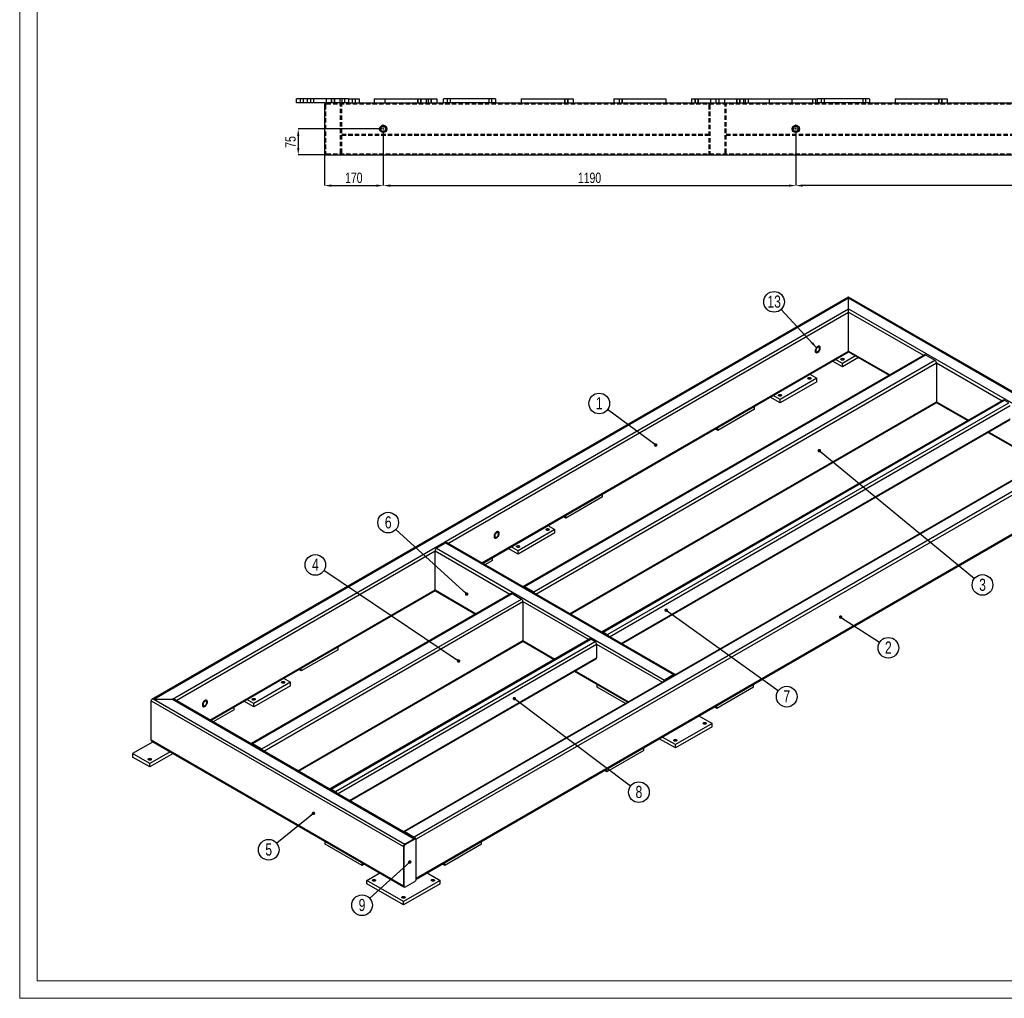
# Model space of a CAD drawing. Header units: millimetres. Extents: x 0 to 841, y 0 to 594.
# Tile 1 of 8: x 0 to 284, y 0 to 282. Entities that reach past the tile are written whole.
import ezdxf

# ---------------------------------------------------------------- set-up
doc = ezdxf.new("R2010")
doc.units = ezdxf.units.MM
doc.header["$PDSIZE"] = -1
doc.linetypes.add('CENTERX2', pattern=[20.32, 12.7, -2.54, 2.54, -2.54])
doc.linetypes.add('HIDDEN', pattern=[1.905, 1.27, -0.635])
for name, color, linetype in [('COTES', 1, 'Continuous'), ('NOTES', 6, 'Continuous'), ('TRAIT-MIXTES', 3, 'CENTERX2'), ('TRAIT-TIRET', 2, 'HIDDEN')]:
    doc.layers.add(name, color=color, linetype=linetype)
doc.layers.add('TRAIT-FORT', color=4, linetype='Continuous', lineweight=25)
doc.styles.add('SLDTEXTSTYLE0', font='TXT', dxfattribs={"width": 0.75})
doc.dimstyles.new('SLDDIMSTYLE0', dxfattribs={"dimtxt": 3, "dimasz": 2, "dimexe": 0, "dimexo": 0.0625, "dimgap": 0.75, "dimtad": 1, "dimdec": 0, "dimlfac": 10, "dimrnd": 1e-09, "dimzin": 12, "dimdsep": 46, "dimtxsty": 'SLDTEXTSTYLE0', "dimsah": 1, "dimcen": 0.09, "dimadec": 0, "dimazin": 3, "dimtfac": 1, "dimtdec": 0, "dimtofl": 0, "dimtmove": 0, "dimatfit": 3, "dimfxl": 1, "dimfrac": 2, "dimtolj": 1, "dimtzin": 12, "dimarcsym": 0})
doc.dimstyles.new('SLDDIMSTYLE1', dxfattribs={"dimtxt": 3, "dimasz": 2, "dimexe": 0, "dimexo": 0.0625, "dimgap": 0.75, "dimtad": 1, "dimdec": 0, "dimlfac": 10, "dimrnd": 1e-09, "dimzin": 12, "dimdsep": 46, "dimtxsty": 'SLDTEXTSTYLE0', "dimsah": 1, "dimcen": 0.09, "dimadec": 0, "dimazin": 3, "dimtfac": 1, "dimtdec": 0, "dimtmove": 0, "dimatfit": 0, "dimfxl": 1, "dimfrac": 2, "dimtolj": 1, "dimtzin": 12, "dimarcsym": 0})
doc.dimstyles.new('SLDDIMSTYLE2', dxfattribs={"dimtxt": 0.18, "dimasz": 1, "dimexe": 0, "dimexo": 0.0625, "dimgap": 0, "dimtad": 0, "dimtih": 1, "dimtoh": 1, "dimdec": 0, "dimrnd": 1e-09, "dimzin": 0, "dimdsep": 46, "dimtxsty": 'Standard', "dimblk1": 'DOT', "dimblk2": 'DOT', "dimsah": 1, "dimcen": 0.09, "dimadec": 0, "dimazin": 0, "dimtfac": 1, "dimtdec": 0, "dimtofl": 0, "dimtmove": 0, "dimatfit": 3, "dimldrblk": 'DOT', "dimfxl": 1, "dimfrac": 2, "dimtolj": 1, "dimtzin": 0, "dimarcsym": 0})
doc.dimstyles.new('SLDDIMSTYLE3', dxfattribs={"dimtxt": 0.18, "dimasz": 2, "dimexe": 0, "dimexo": 0.0625, "dimgap": 0, "dimtad": 0, "dimtih": 1, "dimtoh": 1, "dimdec": 0, "dimrnd": 1e-09, "dimzin": 0, "dimdsep": 46, "dimtxsty": 'Standard', "dimsah": 1, "dimcen": 0.09, "dimadec": 0, "dimazin": 0, "dimtfac": 2, "dimtdec": 0, "dimtofl": 0, "dimtmove": 0, "dimatfit": 3, "dimfxl": 1, "dimfrac": 2, "dimtolj": 1, "dimtzin": 0, "dimarcsym": 0})

# ---------------------------------------------------------------- blocks, each defined once
blk = doc.blocks.new('SW_NOTE_4')
at = {"layer": 'NOTES', "color": 0}
blk.add_circle((-2.4, 1.77), 2.98, dxfattribs=at)
at = {"layer": 'NOTES', "color": 0, "insert": (-2.4, 3.59), "char_height": 3.5, "attachment_point": 2, "style": 'SLDTEXTSTYLE0'}
blk.add_mtext('1', dxfattribs=at)
blk = doc.blocks.new('_Dot')
at = {"color": 0, "linetype": 'ByBlock', "lineweight": -2}
blk.add_line((-0.5, 0), (-1, 0), dxfattribs=at)
at = {"color": 0, "linetype": 'ByBlock', "const_width": 0.5}
blk.add_lwpolyline([(-0.25, 0, 1), (0.25, 0, 1)], format="xyb", close=True, dxfattribs=at)
blk = doc.blocks.new('SW_NOTE_5')
at = {"layer": 'NOTES', "color": 0}
blk.add_circle((2.51, -1.61), 2.98, dxfattribs=at)
at = {"layer": 'NOTES', "color": 0, "insert": (2.51, 0.21), "char_height": 3.5, "attachment_point": 2, "style": 'SLDTEXTSTYLE0'}
blk.add_mtext('2', dxfattribs=at)
blk = doc.blocks.new('SW_NOTE_6')
at = {"layer": 'NOTES', "color": 0}
blk.add_circle((2.3, -1.89), 2.98, dxfattribs=at)
at = {"layer": 'NOTES', "color": 0, "insert": (2.31, -0.08), "char_height": 3.5, "attachment_point": 2, "style": 'SLDTEXTSTYLE0'}
blk.add_mtext('3', dxfattribs=at)
blk = doc.blocks.new('SW_NOTE_8')
at = {"layer": 'NOTES', "color": 0}
blk.add_circle((-2.31, -1.88), 2.98, dxfattribs=at)
at = {"layer": 'NOTES', "color": 0, "insert": (-2.31, -0.06), "char_height": 3.5, "attachment_point": 2, "style": 'SLDTEXTSTYLE0'}
blk.add_mtext('5', dxfattribs=at)
blk = doc.blocks.new('SW_NOTE_9')
at = {"layer": 'NOTES', "color": 0}
blk.add_circle((-2.48, 1.66), 2.98, dxfattribs=at)
at = {"layer": 'NOTES', "color": 0, "insert": (-2.47, 3.48), "char_height": 3.5, "attachment_point": 2, "style": 'SLDTEXTSTYLE0'}
blk.add_mtext('4', dxfattribs=at)
blk = doc.blocks.new('SW_NOTE_10')
at = {"layer": 'NOTES', "color": 0}
blk.add_circle((-2.21, 2.01), 2.98, dxfattribs=at)
at = {"layer": 'NOTES', "color": 0, "insert": (-2.2, 3.83), "char_height": 3.5, "attachment_point": 2, "style": 'SLDTEXTSTYLE0'}
blk.add_mtext('6', dxfattribs=at)
blk = doc.blocks.new('SW_NOTE_11')
at = {"layer": 'NOTES', "color": 0}
blk.add_circle((2.38, -1.79), 2.98, dxfattribs=at)
at = {"layer": 'NOTES', "color": 0, "insert": (2.39, 0.03), "char_height": 3.5, "attachment_point": 2, "style": 'SLDTEXTSTYLE0'}
blk.add_mtext('8', dxfattribs=at)
blk = doc.blocks.new('SW_NOTE_12')
at = {"layer": 'NOTES', "color": 0}
blk.add_circle((2.42, -1.74), 2.98, dxfattribs=at)
at = {"layer": 'NOTES', "color": 0, "insert": (2.43, 0.08), "char_height": 3.5, "attachment_point": 2, "style": 'SLDTEXTSTYLE0'}
blk.add_mtext('7', dxfattribs=at)
blk = doc.blocks.new('SW_NOTE_14')
at = {"layer": 'NOTES', "color": 0}
blk.add_circle((-2.03, 2.19), 2.98, dxfattribs=at)
at = {"layer": 'NOTES', "color": 0, "insert": (-2.02, 4.01), "char_height": 3.5, "attachment_point": 2, "style": 'SLDTEXTSTYLE0'}
blk.add_mtext('13', dxfattribs=at)
blk = doc.blocks.new('SW_NOTE_15')
at = {"layer": 'NOTES', "color": 0}
blk.add_circle((-2.21, -2), 2.98, dxfattribs=at)
at = {"layer": 'NOTES', "color": 0, "insert": (-2.21, -0.18), "char_height": 3.5, "attachment_point": 2, "style": 'SLDTEXTSTYLE0'}
blk.add_mtext('9', dxfattribs=at)
blk = doc.blocks.new('_D_34')
at = {"layer": 'COTES', "color": 0, "lineweight": -2, "transparency": 16777216}
for p, q in [((223.88, 249.35), (223.88, 234.32)), ((354.88, 249.35), (354.88, 234.32)), ((352.88, 234.32), (225.88, 234.32))]:
    blk.add_line(p, q, dxfattribs=at)
at = {"layer": 'COTES', "color": 0, "transparency": 16777216}
for points in [[(225.88, 234.66), (225.88, 233.99), (223.88, 234.32)], [(352.88, 234.66), (352.88, 233.99), (354.88, 234.32)]]:
    blk.add_solid(points, dxfattribs=at)
at = {"layer": 'Defpoints', "color": 0, "transparency": 16777216}
for p in [(223.88, 249.41), (354.88, 249.41), (223.88, 234.32)]:
    blk.add_point(p, dxfattribs=at)
at = {"layer": 'COTES', "color": 0, "transparency": 16777216, "insert": (289.38, 238.07), "char_height": 3, "attachment_point": 2, "style": 'SLDTEXTSTYLE0'}
blk.add_mtext('\\A1;1310', dxfattribs=at)
blk = doc.blocks.new('_D_35')
at = {"layer": 'COTES', "color": 0, "lineweight": -2, "transparency": 16777216}
for p, q in [((104.88, 249.35), (104.88, 234.32)), ((223.88, 249.35), (223.88, 234.32)), ((106.88, 234.32), (221.88, 234.32))]:
    blk.add_line(p, q, dxfattribs=at)
at = {"layer": 'COTES', "color": 0, "transparency": 16777216}
for points in [[(106.88, 234.66), (106.88, 233.99), (104.88, 234.32)], [(221.88, 234.66), (221.88, 233.99), (223.88, 234.32)]]:
    blk.add_solid(points, dxfattribs=at)
at = {"layer": 'Defpoints', "color": 0, "transparency": 16777216}
for p in [(104.88, 249.41), (223.88, 249.41), (223.88, 234.32)]:
    blk.add_point(p, dxfattribs=at)
at = {"layer": 'COTES', "color": 0, "transparency": 16777216, "insert": (164.38, 238.07), "char_height": 3, "attachment_point": 2, "style": 'SLDTEXTSTYLE0'}
blk.add_mtext('\\A1;1190', dxfattribs=at)
blk = doc.blocks.new('_D_36')
at = {"layer": 'COTES', "color": 0, "lineweight": -2, "transparency": 16777216}
for p, q in [((104.88, 249.35), (104.88, 234.32)), ((87.88, 243.7), (87.88, 234.32)), ((89.88, 234.32), (102.88, 234.32))]:
    blk.add_line(p, q, dxfattribs=at)
at = {"layer": 'COTES', "color": 0, "transparency": 16777216}
for points in [[(89.88, 234.66), (89.88, 233.99), (87.88, 234.32)], [(102.88, 234.66), (102.88, 233.99), (104.88, 234.32)]]:
    blk.add_solid(points, dxfattribs=at)
at = {"layer": 'Defpoints', "color": 0, "transparency": 16777216}
for p in [(104.88, 249.41), (87.88, 243.76), (104.88, 234.32)]:
    blk.add_point(p, dxfattribs=at)
at = {"layer": 'COTES', "color": 0, "transparency": 16777216, "insert": (96.38, 238.07), "char_height": 3, "attachment_point": 2, "style": 'SLDTEXTSTYLE0'}
blk.add_mtext('\\A1;170', dxfattribs=at)
blk = doc.blocks.new('_D_37')
at = {"layer": 'COTES', "color": 0, "lineweight": -2, "transparency": 16777216}
for p, q in [((103.57, 250.66), (80.35, 250.66)), ((80.35, 248.66), (80.35, 245.16)), ((88.42, 243.16), (80.35, 243.16))]:
    blk.add_line(p, q, dxfattribs=at)
at = {"layer": 'COTES', "color": 0, "transparency": 16777216}
for points in [[(80.02, 248.66), (80.68, 248.66), (80.35, 250.66)], [(80.02, 245.16), (80.68, 245.16), (80.35, 243.16)]]:
    blk.add_solid(points, dxfattribs=at)
at = {"layer": 'Defpoints', "color": 0, "transparency": 16777216}
for p in [(103.63, 250.66), (80.35, 243.16), (88.48, 243.16)]:
    blk.add_point(p, dxfattribs=at)
at = {"layer": 'COTES', "color": 0, "transparency": 16777216, "insert": (76.6, 246.91), "char_height": 3, "attachment_point": 2, "rotation": 90, "style": 'SLDTEXTSTYLE0'}
blk.add_mtext('\\A1;75', dxfattribs=at)
blk = doc.blocks.new('SW_CENTERMARKSYMBOL_7')
at = {"layer": 'TRAIT-MIXTES', "color": 0}
for p, q in [((-0.4, 0), (-1.25, 0)), ((0, 0), (-0.2, 0)), ((0, 0.4), (0, 1.25)), ((0, 0), (0, 0.2)), ((0, 0), (0, -0.2)), ((0, 0), (0.2, 0)), ((0.4, 0), (1.25, 0)), ((0, -0.4), (0, -1.25))]:
    blk.add_line(p, q, dxfattribs=at)
blk = doc.blocks.new('SW_CENTERMARKSYMBOL_8')
at = {"layer": 'TRAIT-MIXTES', "color": 0}
for p, q in [((-0.4, 0), (-1.25, 0)), ((0, 0), (-0.2, 0)), ((0, 0.4), (0, 1.25)), ((0, 0), (0, 0.2)), ((0, 0), (0, -0.2)), ((0, 0), (0.2, 0)), ((0.4, 0), (1.25, 0)), ((0, -0.4), (0, -1.25))]:
    blk.add_line(p, q, dxfattribs=at)

msp = doc.modelspace()

# ---------------------------------------------------------------- linework, layer by layer
at = {"lineweight": 18}
for p, q in [((0, 594), (0, 0)), ((5, 589), (5, 5)), ((83.88, 259.36), (83.88, 258.16)), ((83.88, 259.36), (83.88, 258.16)), ((84.88, 259.36), (84.88, 258.16)), ((84.88, 259.36), (84.88, 258.16)), ((89.88, 259.36), (89.88, 258.16)), ((90.88, 259.36), (90.88, 258.16)), ((95.88, 259.36), (95.88, 258.16)), ((95.88, 259.36), (95.88, 258.16)), ((96.88, 259.36), (96.88, 258.16)), ((96.88, 259.36), (96.88, 258.16)), ((114.78, 259.36), (114.78, 258.16)), ((115.78, 259.36), (115.78, 258.16)), ((117.78, 259.36), (117.78, 258.16)), ((118.78, 259.36), (118.78, 258.16)), ((157.18, 259.36), (157.18, 258.16)), ((158.18, 259.36), (158.18, 258.16)), ((172.88, 259.36), (172.88, 258.16)), ((173.88, 259.36), (173.88, 258.16)), ((194.78, 259.36), (194.78, 258.16)), ((194.78, 259.36), (194.78, 258.16)), ((195.78, 259.36), (195.78, 258.16)), ((195.78, 259.36), (195.78, 258.16)), ((200.78, 259.36), (200.78, 258.16)), ((201.78, 259.36), (201.78, 258.16)), ((206.78, 259.36), (206.78, 258.16)), ((206.78, 259.36), (206.78, 258.16)), ((207.78, 259.36), (207.78, 258.16)), ((207.78, 259.36), (207.78, 258.16)), ((209.26, 259.36), (209.26, 258.16)), ((210.26, 259.36), (210.26, 258.16)), ((228.68, 259.36), (228.68, 258.16)), ((229.68, 259.36), (229.68, 258.16)), ((265.06, 259.36), (265.06, 258.16)), ((266.06, 259.36), (266.06, 258.16)), ((83.88, 258.16), (83.93, 258.16)), ((83.88, 258.16), (83.93, 258.16)), ((89.88, 258.16), (89.93, 258.16)), ((95.88, 258.16), (95.93, 258.16)), ((95.88, 258.16), (95.93, 258.16)), ((114.78, 258.16), (114.83, 258.16)), ((117.78, 258.16), (117.83, 258.16)), ((157.18, 258.16), (157.23, 258.16)), ((194.78, 258.16), (194.83, 258.16)), ((194.78, 258.16), (194.83, 258.16)), ((200.78, 258.16), (200.83, 258.16)), ((206.78, 258.16), (206.83, 258.16)), ((206.78, 258.16), (206.83, 258.16)), ((228.68, 258.16), (228.73, 258.16)), ((265.06, 258.16), (265.11, 258.16)), ((836, 5), (5, 5)), ((841, 0), (0, 0))]:
    msp.add_line(p, q, dxfattribs=at)
at = {"layer": 'TRAIT-FORT', "lineweight": 25}
for p, q in [((79.88, 258.16), (79.88, 259.36)), ((94.88, 259.36), (79.88, 259.36)), ((94.88, 259.36), (94.88, 258.16)), ((94.88, 259.36), (97.88, 259.36)), ((97.88, 259.36), (97.88, 258.16)), ((102.28, 259.36), (102.28, 258.16)), ((102.28, 259.36), (117.28, 259.36)), ((117.28, 259.36), (117.28, 258.16)), ((117.28, 259.36), (120.28, 259.36)), ((120.28, 259.36), (120.28, 258.16)), ((122.28, 258.16), (122.28, 259.36)), ((137.28, 259.36), (122.28, 259.36)), ((137.28, 259.36), (137.28, 258.16)), ((144.68, 259.36), (144.68, 258.16)), ((144.68, 259.36), (159.68, 259.36)), ((159.68, 259.36), (159.68, 258.16)), ((171.38, 259.36), (186.38, 259.36)), ((171.38, 259.36), (171.38, 258.16)), ((186.38, 259.36), (186.38, 258.16)), ((193.78, 259.36), (193.78, 258.16)), ((193.78, 259.36), (199.28, 259.36)), ((199.28, 259.36), (199.28, 258.16)), ((199.28, 259.36), (203.28, 259.36)), ((203.28, 259.36), (203.28, 258.16)), ((203.28, 259.36), (207.76, 259.36)), ((207.76, 259.36), (207.76, 258.16)), ((207.76, 259.36), (222.76, 259.36)), ((222.76, 259.36), (222.76, 258.16)), ((222.76, 259.36), (230.16, 259.36)), ((245.16, 259.36), (230.16, 259.36)), ((230.16, 258.16), (230.16, 259.36)), ((245.16, 259.36), (245.16, 258.16)), ((252.56, 259.36), (267.56, 259.36)), ((252.56, 259.36), (252.56, 258.16)), ((267.56, 259.36), (267.56, 258.16)), ((94.88, 258.16), (79.88, 258.16)), ((87.88, 257.56), (87.88, 243.76)), ((94.88, 258.16), (102.28, 258.16)), ((102.28, 258.16), (117.28, 258.16)), ((117.28, 258.16), (122.28, 258.16)), ((137.28, 258.16), (122.28, 258.16)), ((137.28, 258.16), (144.68, 258.16)), ((144.68, 258.16), (159.68, 258.16)), ((159.68, 258.16), (207.76, 258.16)), ((207.76, 258.16), (222.76, 258.16)), ((222.76, 258.16), (230.16, 258.16)), ((245.16, 258.16), (230.16, 258.16)), ((245.16, 258.16), (252.56, 258.16)), ((252.56, 258.16), (267.56, 258.16)), ((267.56, 258.16), (314.58, 258.16)), ((88.48, 243.16), (371.88, 243.16)), ((239.12, 202.15), (38.12, 86.12)), ((38.72, 86.26), (239.12, 201.95)), ((311.83, 160.18), (239.12, 202.15)), ((239.12, 201.95), (239.12, 202.15)), ((239.12, 201.95), (239.12, 202.15)), ((239.12, 198.84), (239.12, 201.95)), ((239.12, 201.95), (311.53, 160.15)), ((44.1, 86.26), (239.12, 198.84)), ((239.12, 197.87), (239.12, 198.84)), ((239.12, 198.84), (308.84, 158.6)), ((239.12, 197.87), (239.12, 198.84)), ((123.54, 131.14), (239.12, 197.87)), ((239.12, 186.6), (239.12, 197.87)), ((239.12, 197.87), (260.72, 185.39)), ((133.3, 125.51), (239.12, 186.6)), ((133.48, 125.41), (239.12, 186.39)), ((261.02, 185.57), (145.27, 118.74)), ((145.57, 118.71), (261.32, 185.54)), ((241.13, 185.23), (237.35, 183.05)), ((241.98, 184.74), (237.35, 182.07)), ((239.12, 186.39), (239.12, 186.6)), ((239.12, 186.39), (239.12, 186.6)), ((239.12, 186.6), (250.96, 179.76)), ((239.12, 186.39), (250.79, 179.66)), ((261.32, 185.54), (264.01, 183.99)), ((148.26, 117.16), (264.01, 183.99)), ((148.86, 116.53), (264.43, 183.25)), ((237.35, 182.07), (234.49, 183.72)), ((237.35, 183.05), (235.33, 184.21)), ((237.35, 182.07), (237.35, 183.05)), ((264.43, 183.25), (264.43, 171.98)), ((264.43, 183.25), (283.42, 172.29)), ((227.91, 179.92), (229.93, 178.76)), ((229.93, 178.76), (219.32, 172.64)), ((229.93, 177.78), (219.32, 171.66)), ((229.93, 177.78), (229.93, 178.76)), ((219.32, 171.66), (216.45, 173.31)), ((219.32, 172.64), (217.3, 173.8)), ((158.62, 110.9), (264.43, 171.98)), ((158.79, 110.79), (264.31, 171.71)), ((283.72, 172.46), (167.97, 105.64)), ((168.27, 105.61), (284.02, 172.43)), ((169.54, 104.88), (285.29, 171.7)), ((170.14, 104.24), (285.72, 170.96)), ((211.97, 169.86), (211.97, 170.72)), ((219.32, 171.66), (219.32, 172.64)), ((264.39, 171.8), (273.48, 166.56)), ((264.43, 171.98), (273.66, 166.66)), ((285.29, 171.7), (284.02, 172.43)), ((211.97, 169.86), (201.36, 163.74)), ((173.53, 102.28), (285.72, 167.05)), ((173.71, 102.18), (285.59, 166.77)), ((201.36, 163.74), (200.62, 164.17)), ((201.36, 163.74), (201.36, 164.6)), ((279.35, 163.17), (294.77, 154.27)), ((279.53, 163.27), (294.94, 154.37)), ((305, 160.18), (110.83, 48.08)), ((305.3, 160.15), (111.13, 48.05)), ((307.99, 158.6), (113.82, 46.5)), ((308.42, 157.86), (114.36, 45.84)), ((114.38, 34.38), (308.29, 146.32)), ((308.42, 146.59), (114.39, 34.58)), ((168.11, 144.54), (168.11, 145.4)), ((168.11, 144.54), (157.5, 138.42)), ((157.5, 138.42), (157.5, 139.28)), ((157.5, 138.42), (156.76, 138.85)), ((154.39, 135.15), (143.79, 129.03)), ((154.39, 134.17), (143.79, 128.05)), ((152.38, 136.32), (154.39, 135.15)), ((154.39, 134.17), (154.39, 135.15)), ((120.25, 129.74), (122.94, 131.29)), ((122.94, 131.29), (188.7, 93.32)), ((189, 93.35), (123.24, 131.32)), ((45.12, 85.87), (119.83, 129)), ((119.83, 117.73), (119.83, 129)), ((119.83, 129), (141.43, 116.53)), ((120.25, 129.74), (186.01, 91.77)), ((143.79, 128.05), (140.92, 129.71)), ((143.79, 129.03), (141.77, 130.2)), ((143.79, 128.05), (143.79, 129.03)), ((136.43, 126.26), (134.22, 124.98)), ((136.43, 126.26), (136.43, 127.11)), ((54.88, 80.24), (119.83, 117.73)), ((55.06, 80.14), (119.87, 117.55)), ((141.73, 116.7), (66.85, 73.47)), ((67.15, 73.44), (142.03, 116.67)), ((119.83, 117.73), (131.67, 110.9)), ((119.95, 117.46), (131.5, 110.79)), ((142.03, 116.67), (144.72, 115.12)), ((145.53, 118.45), (145.57, 118.47)), ((145.57, 118.71), (148.26, 117.16)), ((148.26, 116.92), (145.57, 118.47)), ((69.84, 71.89), (144.72, 115.12)), ((70.44, 71.26), (145.14, 114.39)), ((145.14, 114.39), (145.14, 103.12)), ((145.14, 114.39), (164.13, 103.43)), ((168.23, 105.35), (168.27, 105.37)), ((168.27, 105.61), (169.54, 104.88)), ((169.54, 104.63), (168.27, 105.37)), ((80.2, 65.63), (145.14, 103.12)), ((80.37, 65.52), (145.02, 102.84)), ((164.43, 103.6), (89.55, 60.37)), ((89.85, 60.34), (164.73, 103.57)), ((91.12, 59.61), (166, 102.84)), ((145.11, 102.94), (154.2, 97.69)), ((145.14, 103.12), (154.37, 97.79)), ((164.73, 103.57), (166, 102.84)), ((91.83, 100.51), (81.22, 94.38)), ((91.72, 58.97), (166.43, 102.1)), ((91.83, 100.51), (91.83, 101.37)), ((166.43, 102.1), (166.43, 98.18)), ((166.43, 102.1), (185.41, 91.14)), ((95.12, 57.01), (166.43, 98.18)), ((95.29, 56.91), (166.3, 97.91)), ((81.22, 94.38), (80.48, 94.81)), ((81.22, 94.38), (81.22, 95.24)), ((160.06, 94.3), (175.48, 85.4)), ((160.24, 94.41), (175.66, 85.51)), ((78.11, 91.12), (67.5, 84.99)), ((76.09, 92.28), (78.11, 91.12)), ((78.11, 90.14), (78.11, 91.12)), ((188.7, 93.32), (186.01, 91.77)), ((188.7, 93.08), (186.01, 91.53)), ((188.7, 93.08), (188.74, 93.06)), ((78.11, 90.14), (67.5, 84.02)), ((166.57, 89.69), (166.57, 90.55)), ((174.74, 84.97), (166.57, 89.69)), ((211.68, 89.69), (201.08, 83.57)), ((211.68, 89.69), (211.68, 90.55)), ((37.88, 74.5), (37.88, 85.77)), ((37.88, 85.77), (110.71, 43.73)), ((38.72, 86.26), (44.1, 86.26)), ((38.72, 86.26), (111.13, 44.46)), ((44.1, 86.26), (113.82, 46.01)), ((114.12, 46.04), (44.7, 86.12)), ((67.5, 84.02), (64.64, 85.67)), ((67.5, 84.99), (65.49, 86.16)), ((61.85, 83.2), (55.8, 79.71)), ((61.85, 83.2), (61.85, 84.06)), ((67.5, 84.02), (67.5, 84.99)), ((201.08, 83.57), (200.33, 84)), ((201.08, 83.57), (201.08, 84.42)), ((195.95, 81.46), (199.73, 79.28)), ((199.73, 79.28), (189.13, 73.16)), ((199.73, 78.3), (189.13, 72.18)), ((199.73, 78.3), (199.73, 79.28)), ((38.48, 73.95), (32.57, 70.54)), ((37.88, 74.5), (110.71, 32.46)), ((38.12, 74.16), (110.83, 32.18)), ((189.13, 72.18), (184.49, 74.85)), ((189.13, 73.16), (185.34, 75.34)), ((43.43, 71.1), (37.52, 67.69)), ((67.11, 73.18), (67.15, 73.2)), ((67.15, 73.44), (69.84, 71.89)), ((69.84, 71.65), (67.15, 73.2)), ((180, 71.4), (169.4, 65.28)), ((180, 71.4), (180, 72.26)), ((189.13, 72.18), (189.13, 73.16)), ((37.52, 67.69), (32.57, 70.54)), ((32.57, 70.54), (32.57, 69.56)), ((37.52, 66.71), (32.57, 69.56)), ((44.28, 70.61), (37.52, 66.71)), ((37.52, 66.71), (37.52, 67.69)), ((169.4, 65.28), (168.65, 65.71)), ((169.4, 65.28), (169.4, 66.14)), ((89.81, 60.08), (89.85, 60.1)), ((89.85, 60.34), (91.12, 59.61)), ((91.12, 59.36), (89.85, 60.1)), ((111.13, 47.81), (111.1, 47.79)), ((111.13, 48.05), (113.82, 46.5)), ((113.82, 46.26), (111.13, 47.81)), ((113.82, 46.01), (111.13, 44.46)), ((113.96, 45.93), (111.27, 44.38)), ((113.96, 45.93), (113.82, 46.01)), ((114.26, 45.96), (114.12, 46.04)), ((114.39, 34.42), (114.39, 45.69)), ((88.15, 44.42), (88.15, 45.28)), ((98.76, 38.3), (88.15, 44.42)), ((110.85, 43.65), (110.71, 43.73)), ((110.71, 43.73), (110.71, 32.46)), ((110.85, 43.65), (110.85, 32.38)), ((111.27, 44.38), (111.13, 44.46)), ((133.26, 44.42), (122.66, 38.3)), ((133.26, 44.42), (133.26, 45.28)), ((98.76, 38.3), (98.76, 39.15)), ((99.5, 38.73), (98.76, 38.3)), ((122.66, 38.3), (121.91, 38.73)), ((122.66, 38.3), (122.66, 39.15)), ((100.1, 34.01), (103.89, 36.19)), ((117.53, 36.19), (121.31, 34.01)), ((110.71, 27.89), (100.1, 34.01)), ((100.1, 33.03), (100.1, 34.01)), ((110.71, 26.91), (100.1, 33.03)), ((121.31, 34.01), (110.71, 27.89)), ((121.31, 33.03), (110.71, 26.91)), ((110.85, 32.38), (110.71, 32.46)), ((110.83, 32.18), (110.97, 32.1)), ((111.27, 32.13), (113.96, 33.68)), ((121.31, 33.03), (121.31, 34.01)), ((110.71, 26.91), (110.71, 27.89))]:
    msp.add_line(p, q, dxfattribs=at)
at = {"layer": 'TRAIT-FORT', "lineweight": 25, "flags": 128}
for points in [[(230.21, 186.23), (230.35, 186.32), (230.48, 186.44), (230.6, 186.58), (230.71, 186.74), (230.8, 186.91), (230.87, 187.09), (230.92, 187.27), (230.95, 187.44), (230.95, 187.59), (230.92, 187.73), (230.87, 187.85), (230.8, 187.95), (230.71, 188.01), (230.6, 188.04), (230.48, 188.04), (230.35, 188.01), (230.21, 187.95), (230.07, 187.85), (229.94, 187.73), (229.82, 187.59), (229.71, 187.43), (229.62, 187.26), (229.54, 187.09), (229.5, 186.91), (229.47, 186.74), (229.47, 186.58), (229.5, 186.44), (229.54, 186.32), (229.62, 186.23), (229.71, 186.17), (229.82, 186.13), (229.94, 186.13), (230.07, 186.17), (230.21, 186.23)], [(230.21, 186.23), (230.35, 186.32), (230.48, 186.44), (230.6, 186.58), (230.71, 186.74), (230.8, 186.91), (230.87, 187.09), (230.92, 187.27), (230.95, 187.44), (230.95, 187.59), (230.92, 187.73), (230.87, 187.85), (230.8, 187.95), (230.71, 188.01), (230.6, 188.04), (230.48, 188.04), (230.35, 188.01), (230.21, 187.95), (230.07, 187.85), (229.94, 187.73), (229.82, 187.59), (229.71, 187.43), (229.62, 187.26), (229.54, 187.09), (229.5, 186.91), (229.47, 186.74), (229.47, 186.58), (229.5, 186.44), (229.54, 186.32), (229.62, 186.23), (229.71, 186.17), (229.82, 186.13), (229.94, 186.13), (230.07, 186.17), (230.21, 186.23)], [(230.21, 186.48), (230.32, 186.56), (230.43, 186.66), (230.53, 186.79), (230.61, 186.92), (230.68, 187.07), (230.72, 187.22), (230.74, 187.36), (230.73, 187.49), (230.7, 187.6), (230.65, 187.68), (230.57, 187.74), (230.48, 187.77), (230.38, 187.77), (230.27, 187.73), (230.15, 187.66), (230.04, 187.57), (229.94, 187.45), (229.84, 187.32), (229.77, 187.18), (229.72, 187.03), (229.69, 186.88), (229.68, 186.75), (229.7, 186.63), (229.74, 186.53), (229.8, 186.46), (229.89, 186.41), (229.99, 186.4), (230.1, 186.42), (230.21, 186.48)], [(237.03, 184.09), (236.96, 184.15), (236.91, 184.21), (236.9, 184.29), (236.93, 184.36), (236.99, 184.43), (237.08, 184.48), (237.19, 184.51), (237.32, 184.53), (237.45, 184.52), (237.57, 184.5), (237.67, 184.45), (237.75, 184.39), (237.79, 184.33), (237.8, 184.25), (237.77, 184.18), (237.71, 184.11), (237.62, 184.06), (237.51, 184.03), (237.38, 184.01), (237.26, 184.02), (237.14, 184.04), (237.03, 184.09)], [(227.49, 178.58), (227.41, 178.63), (227.37, 178.7), (227.36, 178.78), (227.38, 178.85), (227.44, 178.92), (227.54, 178.97), (227.65, 179), (227.77, 179.02), (227.9, 179.01), (228.02, 178.99), (228.12, 178.94), (228.2, 178.88), (228.24, 178.81), (228.25, 178.74), (228.23, 178.67), (228.17, 178.6), (228.07, 178.55), (227.96, 178.52), (227.84, 178.5), (227.71, 178.51), (227.59, 178.53), (227.49, 178.58)], [(219, 173.68), (218.92, 173.74), (218.88, 173.81), (218.87, 173.88), (218.9, 173.95), (218.96, 174.02), (219.05, 174.07), (219.16, 174.1), (219.29, 174.12), (219.42, 174.11), (219.54, 174.09), (219.64, 174.04), (219.71, 173.99), (219.76, 173.92), (219.77, 173.84), (219.74, 173.77), (219.68, 173.71), (219.59, 173.65), (219.48, 173.62), (219.35, 173.6), (219.22, 173.61), (219.1, 173.63), (219, 173.68)], [(137.58, 132.76), (137.71, 132.85), (137.85, 132.97), (137.97, 133.11), (138.08, 133.27), (138.17, 133.44), (138.24, 133.61), (138.29, 133.79), (138.32, 133.96), (138.32, 134.12), (138.29, 134.26), (138.24, 134.38), (138.17, 134.47), (138.08, 134.54), (137.97, 134.57), (137.85, 134.57), (137.71, 134.53), (137.58, 134.47), (137.44, 134.38), (137.31, 134.26), (137.19, 134.12), (137.08, 133.96), (136.99, 133.79), (136.91, 133.61), (136.86, 133.44), (136.84, 133.27), (136.84, 133.11), (136.86, 132.97), (136.91, 132.85), (136.99, 132.75), (137.08, 132.69), (137.19, 132.66), (137.31, 132.66), (137.44, 132.69), (137.58, 132.76)], [(137.58, 132.76), (137.71, 132.85), (137.85, 132.97), (137.97, 133.11), (138.08, 133.27), (138.17, 133.44), (138.24, 133.61), (138.29, 133.79), (138.32, 133.96), (138.32, 134.12), (138.29, 134.26), (138.24, 134.38), (138.17, 134.47), (138.08, 134.54), (137.97, 134.57), (137.85, 134.57), (137.71, 134.53), (137.58, 134.47), (137.44, 134.38), (137.31, 134.26), (137.19, 134.12), (137.08, 133.96), (136.99, 133.79), (136.91, 133.61), (136.86, 133.44), (136.84, 133.27), (136.84, 133.11), (136.86, 132.97), (136.91, 132.85), (136.99, 132.75), (137.08, 132.69), (137.19, 132.66), (137.31, 132.66), (137.44, 132.69), (137.58, 132.76)], [(137.58, 133), (137.69, 133.08), (137.8, 133.19), (137.9, 133.31), (137.98, 133.45), (138.05, 133.6), (138.09, 133.74), (138.11, 133.89), (138.1, 134.01), (138.07, 134.12), (138.02, 134.21), (137.94, 134.27), (137.85, 134.3), (137.75, 134.29), (137.64, 134.25), (137.52, 134.19), (137.41, 134.1), (137.3, 133.98), (137.21, 133.85), (137.14, 133.7), (137.09, 133.56), (137.05, 133.41), (137.05, 133.27), (137.07, 133.15), (137.11, 133.06), (137.17, 132.98), (137.26, 132.94), (137.36, 132.93), (137.46, 132.95), (137.58, 133)], [(151.95, 134.97), (151.88, 135.03), (151.83, 135.1), (151.82, 135.17), (151.85, 135.25), (151.91, 135.31), (152, 135.36), (152.11, 135.4), (152.24, 135.41), (152.37, 135.41), (152.49, 135.38), (152.59, 135.34), (152.67, 135.28), (152.71, 135.21), (152.72, 135.14), (152.69, 135.06), (152.63, 135), (152.54, 134.95), (152.43, 134.91), (152.3, 134.9), (152.18, 134.9), (152.06, 134.93), (151.95, 134.97)], [(143.47, 130.07), (143.39, 130.13), (143.35, 130.2), (143.34, 130.27), (143.36, 130.35), (143.43, 130.41), (143.52, 130.46), (143.63, 130.5), (143.75, 130.52), (143.88, 130.51), (144, 130.48), (144.1, 130.44), (144.18, 130.38), (144.23, 130.31), (144.23, 130.24), (144.21, 130.17), (144.15, 130.1), (144.06, 130.05), (143.94, 130.01), (143.82, 130), (143.69, 130), (143.57, 130.03), (143.47, 130.07)], [(75.67, 90.93), (75.59, 90.99), (75.55, 91.06), (75.54, 91.14), (75.57, 91.21), (75.63, 91.27), (75.72, 91.33), (75.83, 91.36), (75.96, 91.38), (76.08, 91.37), (76.2, 91.35), (76.31, 91.3), (76.38, 91.24), (76.43, 91.17), (76.44, 91.1), (76.41, 91.03), (76.35, 90.96), (76.26, 90.91), (76.15, 90.87), (76.02, 90.86), (75.89, 90.86), (75.77, 90.89), (75.67, 90.93)], [(53.43, 84.18), (53.57, 84.27), (53.7, 84.39), (53.82, 84.53), (53.93, 84.69), (54.02, 84.86), (54.1, 85.04), (54.15, 85.21), (54.17, 85.38), (54.17, 85.54), (54.15, 85.68), (54.1, 85.8), (54.02, 85.9), (53.93, 85.96), (53.82, 85.99), (53.7, 85.99), (53.57, 85.96), (53.43, 85.89), (53.3, 85.8), (53.16, 85.68), (53.04, 85.54), (52.93, 85.38), (52.84, 85.21), (52.77, 85.04), (52.72, 84.86), (52.69, 84.69), (52.69, 84.53), (52.72, 84.39), (52.77, 84.27), (52.84, 84.18), (52.93, 84.11), (53.04, 84.08), (53.16, 84.08), (53.3, 84.12), (53.43, 84.18)], [(53.43, 84.18), (53.57, 84.27), (53.7, 84.39), (53.82, 84.53), (53.93, 84.69), (54.02, 84.86), (54.1, 85.04), (54.15, 85.21), (54.17, 85.38), (54.17, 85.54), (54.15, 85.68), (54.1, 85.8), (54.02, 85.9), (53.93, 85.96), (53.82, 85.99), (53.7, 85.99), (53.57, 85.96), (53.43, 85.89), (53.3, 85.8), (53.16, 85.68), (53.04, 85.54), (52.93, 85.38), (52.84, 85.21), (52.77, 85.04), (52.72, 84.86), (52.69, 84.69), (52.69, 84.53), (52.72, 84.39), (52.77, 84.27), (52.84, 84.18), (52.93, 84.11), (53.04, 84.08), (53.16, 84.08), (53.3, 84.12), (53.43, 84.18)], [(53.43, 84.42), (53.55, 84.5), (53.66, 84.61), (53.75, 84.73), (53.84, 84.87), (53.9, 85.02), (53.94, 85.17), (53.96, 85.31), (53.96, 85.44), (53.93, 85.55), (53.87, 85.63), (53.8, 85.69), (53.71, 85.72), (53.6, 85.71), (53.49, 85.68), (53.38, 85.61), (53.26, 85.52), (53.16, 85.4), (53.07, 85.27), (52.99, 85.13), (52.94, 84.98), (52.91, 84.83), (52.9, 84.7), (52.92, 84.58), (52.96, 84.48), (53.03, 84.41), (53.11, 84.36), (53.21, 84.35), (53.32, 84.37), (53.43, 84.42)], [(67.19, 86.04), (67.11, 86.09), (67.06, 86.16), (67.06, 86.24), (67.08, 86.31), (67.14, 86.38), (67.23, 86.43), (67.35, 86.46), (67.47, 86.48), (67.6, 86.47), (67.72, 86.45), (67.82, 86.4), (67.9, 86.34), (67.94, 86.27), (67.95, 86.2), (67.93, 86.13), (67.86, 86.06), (67.77, 86.01), (67.66, 85.98), (67.54, 85.96), (67.41, 85.97), (67.29, 85.99), (67.19, 86.04)], [(197.29, 79.1), (197.22, 79.16), (197.17, 79.22), (197.16, 79.3), (197.19, 79.37), (197.25, 79.44), (197.34, 79.49), (197.45, 79.52), (197.58, 79.54), (197.71, 79.53), (197.83, 79.51), (197.93, 79.46), (198.01, 79.4), (198.05, 79.34), (198.06, 79.26), (198.03, 79.19), (197.97, 79.12), (197.88, 79.07), (197.77, 79.04), (197.64, 79.02), (197.52, 79.03), (197.4, 79.05), (197.29, 79.1)], [(188.81, 74.2), (188.73, 74.26), (188.69, 74.33), (188.68, 74.4), (188.7, 74.47), (188.77, 74.54), (188.86, 74.59), (188.97, 74.62), (189.09, 74.64), (189.22, 74.64), (189.34, 74.61), (189.44, 74.57), (189.52, 74.51), (189.57, 74.44), (189.58, 74.36), (189.55, 74.29), (189.49, 74.23), (189.4, 74.17), (189.28, 74.14), (189.16, 74.12), (189.03, 74.13), (188.91, 74.15), (188.81, 74.2)], [(37.2, 68.73), (37.13, 68.79), (37.08, 68.86), (37.07, 68.93), (37.1, 69), (37.16, 69.07), (37.25, 69.12), (37.37, 69.16), (37.49, 69.17), (37.62, 69.17), (37.74, 69.14), (37.84, 69.1), (37.92, 69.04), (37.96, 68.97), (37.97, 68.89), (37.94, 68.82), (37.88, 68.76), (37.79, 68.7), (37.68, 68.67), (37.55, 68.65), (37.43, 68.66), (37.31, 68.68), (37.2, 68.73)], [(101.9, 33.83), (101.83, 33.89), (101.78, 33.95), (101.77, 34.03), (101.8, 34.1), (101.86, 34.17), (101.95, 34.22), (102.07, 34.25), (102.19, 34.27), (102.32, 34.26), (102.44, 34.24), (102.54, 34.19), (102.62, 34.13), (102.66, 34.07), (102.67, 33.99), (102.64, 33.92), (102.58, 33.85), (102.49, 33.8), (102.38, 33.77), (102.25, 33.75), (102.13, 33.76), (102.01, 33.78), (101.9, 33.83)], [(118.88, 33.83), (118.8, 33.89), (118.75, 33.95), (118.74, 34.03), (118.77, 34.1), (118.83, 34.17), (118.92, 34.22), (119.04, 34.25), (119.16, 34.27), (119.29, 34.26), (119.41, 34.24), (119.51, 34.19), (119.59, 34.13), (119.63, 34.07), (119.64, 33.99), (119.61, 33.92), (119.55, 33.85), (119.46, 33.8), (119.35, 33.77), (119.23, 33.75), (119.1, 33.76), (118.98, 33.78), (118.88, 33.83)], [(110.39, 28.93), (110.31, 28.99), (110.27, 29.06), (110.26, 29.13), (110.29, 29.2), (110.35, 29.27), (110.44, 29.32), (110.55, 29.36), (110.68, 29.37), (110.8, 29.37), (110.92, 29.34), (111.03, 29.3), (111.1, 29.24), (111.15, 29.17), (111.16, 29.09), (111.13, 29.02), (111.07, 28.96), (110.98, 28.9), (110.87, 28.87), (110.74, 28.85), (110.61, 28.86), (110.49, 28.88), (110.39, 28.93)]]:
    msp.add_lwpolyline(points, dxfattribs=at)
at = {"layer": 'TRAIT-FORT', "lineweight": 25}
for centre, radius in [((104.88, 250.66), 1.05), ((104.88, 250.66), 0.75), ((223.88, 250.66), 1.05), ((223.88, 250.66), 0.75)]:
    msp.add_circle(centre, radius, dxfattribs=at)
for centre, radius, start, end in [((88.48, 257.56), 0.6, 90, 180), ((88.48, 243.76), 0.6, 180, 270), ((261.15, 185.29), 0.302, 54.3824, 114.3071), ((263.51, 183.21), 0.922, 2.6055, 57.3945), ((264.15, 171.95), 0.288, 304.0564, 7.2558), ((283.84, 172.19), 0.302, 54.3824, 114.3071), ((123.12, 131.04), 0.302, 65.6929, 125.6176), ((120.75, 128.96), 0.922, 122.6055, 177.3945), ((120.12, 117.7), 0.296, 173.7012, 234.9867), ((141.86, 116.43), 0.302, 54.3824, 114.3071), ((145.4, 118.52), 0.259, 50.2915, 148.5442), ((145.48, 118.33), 0.166, 55.8385, 98.9469), ((147.75, 116.38), 0.928, 16.971, 57.3038), ((148.04, 116.57), 0.414, 35.7589, 58.3392), ((144.22, 114.35), 0.922, 2.6055, 57.3945), ((168.1, 105.41), 0.259, 50.2915, 148.5442), ((168.17, 105.23), 0.166, 55.8385, 98.9469), ((144.86, 103.08), 0.288, 304.0564, 7.2558), ((164.56, 103.32), 0.302, 54.3824, 114.3071), ((165.51, 102.06), 0.922, 2.6055, 57.3945), ((169.04, 104.1), 0.928, 16.971, 57.3038), ((169.32, 104.28), 0.414, 35.7589, 58.3392), ((166.14, 98.14), 0.288, 304.0564, 7.2558), ((186.52, 90.99), 0.928, 122.6962, 163.029), ((186.23, 91.18), 0.414, 121.6608, 144.2411), ((188.87, 93.13), 0.259, 31.4558, 129.7085), ((188.79, 92.94), 0.166, 81.0531, 124.1615), ((66.98, 73.25), 0.259, 50.2915, 148.5442), ((67.06, 73.06), 0.166, 55.8385, 98.9469), ((69.34, 71.11), 0.928, 16.971, 57.3038), ((69.62, 71.3), 0.414, 35.7589, 58.3392), ((89.68, 60.14), 0.259, 50.2915, 148.5442), ((89.76, 59.96), 0.166, 55.8385, 98.9469), ((90.62, 58.83), 0.928, 16.971, 57.3038), ((90.9, 59.01), 0.414, 35.7589, 58.3392), ((110.97, 47.86), 0.259, 50.2915, 148.5442), ((111.04, 47.67), 0.166, 55.8385, 98.9469), ((113.32, 45.72), 0.928, 16.971, 57.3038), ((113.6, 45.91), 0.414, 35.7589, 58.3392), ((114, 45.77), 0.302, 65.6929, 125.6176), ((114.13, 45.73), 0.262, 350.786, 129.2033), ((111.63, 43.69), 0.922, 122.6055, 177.3945), ((111.77, 43.6), 0.922, 122.6055, 177.3945), ((113.46, 34.46), 0.922, 302.6055, 357.3945), ((110.99, 32.42), 0.288, 172.7442, 235.9436), ((111.11, 32.34), 0.262, 170.786, 309.2033)]:
    msp.add_arc(centre, radius, start, end, dxfattribs=at)
for centre, start_param, end_param in [((38.72, 85.77), 1.570796, 3.141593), ((44.1, 85.77), 0.785479, 1.570796), ((38.72, 74.5), 3.141593, 3.927072)]:
    msp.add_ellipse(centre, major_axis=(0.849, 0), ratio=0.577382, start_param=start_param, end_param=end_param, dxfattribs=at)
at = {"layer": 'TRAIT-TIRET'}
for p, q in [((80.93, 259.36), (80.93, 258.16)), ((81.83, 258.16), (81.83, 259.36)), ((82.88, 259.36), (82.88, 258.16)), ((83.93, 259.36), (83.93, 258.16)), ((84.83, 258.16), (84.83, 259.36)), ((88.38, 259.36), (88.38, 258.16)), ((89.93, 259.36), (89.93, 258.16)), ((90.83, 258.16), (90.83, 259.36)), ((92.38, 259.36), (92.38, 258.16)), ((92.93, 259.36), (92.93, 258.16)), ((93.83, 258.16), (93.83, 259.36)), ((95.93, 259.36), (95.93, 258.16)), ((96.83, 258.16), (96.83, 259.36)), ((105.28, 259.36), (105.28, 258.16)), ((114.83, 259.36), (114.83, 258.16)), ((115.73, 258.16), (115.73, 259.36)), ((117.83, 259.36), (117.83, 258.16)), ((118.73, 258.16), (118.73, 259.36)), ((123.33, 259.36), (123.33, 258.16)), ((124.23, 258.16), (124.23, 259.36)), ((135.33, 259.36), (135.33, 258.16)), ((136.23, 258.16), (136.23, 259.36)), ((157.23, 259.36), (157.23, 258.16)), ((158.13, 258.16), (158.13, 259.36)), ((172.93, 259.36), (172.93, 258.16)), ((173.83, 258.16), (173.83, 259.36)), ((194.83, 259.36), (194.83, 258.16)), ((195.73, 258.16), (195.73, 259.36)), ((200.83, 259.36), (200.83, 258.16)), ((201.73, 258.16), (201.73, 259.36)), ((206.83, 259.36), (206.83, 258.16)), ((207.73, 258.16), (207.73, 259.36)), ((208.78, 259.36), (208.78, 258.16)), ((209.31, 259.36), (209.31, 258.16)), ((210.21, 258.16), (210.21, 259.36)), ((216.18, 259.36), (216.18, 258.16)), ((228.73, 259.36), (228.73, 258.16)), ((229.63, 258.16), (229.63, 259.36)), ((231.18, 259.36), (231.18, 258.16)), ((231.21, 259.36), (231.21, 258.16)), ((232.11, 258.16), (232.11, 259.36)), ((243.21, 259.36), (243.21, 258.16)), ((244.11, 258.16), (244.11, 259.36)), ((265.11, 259.36), (265.11, 258.16)), ((266.01, 258.16), (266.01, 259.36)), ((88.18, 257.56), (88.18, 243.76)), ((88.48, 257.86), (371.88, 257.86)), ((92.58, 243.76), (92.58, 257.56)), ((92.88, 257.56), (92.88, 258.16)), ((92.88, 243.76), (92.88, 257.56)), ((198.78, 258.16), (198.78, 257.56)), ((198.78, 257.56), (198.78, 243.76)), ((199.08, 257.56), (199.08, 243.76)), ((203.48, 243.76), (203.48, 257.56)), ((203.78, 257.56), (203.78, 258.16)), ((203.78, 243.76), (203.78, 257.56)), ((92.88, 249.16), (198.78, 249.16)), ((92.88, 248.86), (198.78, 248.86)), ((203.78, 249.16), (367.48, 249.16)), ((203.78, 248.86), (367.48, 248.86)), ((88.48, 243.46), (371.88, 243.46)), ((92.88, 243.16), (92.88, 243.76)), ((198.78, 243.76), (198.78, 243.16)), ((203.78, 243.16), (203.78, 243.76))]:
    msp.add_line(p, q, dxfattribs=at)
for centre, radius, start, end in [((88.48, 257.56), 0.3, 90, 180), ((92.28, 257.56), 0.6, 0, 90), ((92.28, 257.56), 0.3, 0, 90), ((199.38, 257.56), 0.6, 90, 180), ((199.38, 257.56), 0.3, 90, 180), ((203.18, 257.56), 0.6, 0, 90), ((203.18, 257.56), 0.3, 0, 90), ((88.48, 243.76), 0.3, 180, 270), ((92.28, 243.76), 0.3, 270, 0), ((92.28, 243.76), 0.6, 270, 0), ((199.38, 243.76), 0.6, 180, 270), ((199.38, 243.76), 0.3, 180, 270), ((203.18, 243.76), 0.6, 270, 0), ((203.18, 243.76), 0.3, 270, 0)]:
    msp.add_arc(centre, radius, start, end, dxfattribs=at)

# ---------------------------------------------------------------- block references
at = {"layer": 'NOTES'}
for name, p in [('SW_NOTE_14', (219.64, 198.62)), ('SW_NOTE_4', (169.57, 169.73)), ('SW_NOTE_10', (108.5, 135.15)), ('SW_NOTE_9', (87.76, 123.3)), ('SW_NOTE_6', (275.43, 121.07)), ('SW_NOTE_5', (248.06, 102.67)), ('SW_NOTE_12', (218.83, 88.71)), ('SW_NOTE_11', (176.23, 61.22)), ('SW_NOTE_8', (74.14, 44.7)), ('SW_NOTE_15', (100.96, 28.84))]:
    msp.add_blockref(name, p, dxfattribs=at)
at = {"layer": 'TRAIT-MIXTES'}
for name, p in [('SW_CENTERMARKSYMBOL_7', (104.88, 250.66)), ('SW_CENTERMARKSYMBOL_8', (223.88, 250.66))]:
    msp.add_blockref(name, p, dxfattribs=at)

# ---------------------------------------------------------------- dimensions: what is measured, and where the dimension line sits
at = {"layer": 'COTES'}
dim = msp.add_linear_dim(base=(80.35, 243.16), p1=(103.63, 250.66), p2=(88.48, 243.16), angle=90, dimstyle='SLDDIMSTYLE1', dxfattribs=at)
dim.commit()
dim.dimension.update_dxf_attribs({"geometry": '_D_37', "text_midpoint": (80.35, 246.91), "dimtype": 160})
for base, p1, p2, picture, middle in [((104.88, 234.32), (87.88, 243.76), (104.88, 249.41), '_D_36', (96.38, 234.32)), ((223.88, 234.32), (104.88, 249.41), (223.88, 249.41), '_D_35', (164.38, 234.32)), ((223.88, 234.32), (354.88, 249.41), (223.88, 249.41), '_D_34', (289.38, 234.32))]:
    dim = msp.add_linear_dim(base=base, p1=p1, p2=p2, dimstyle='SLDDIMSTYLE0', dxfattribs=at)
    dim.commit()
    dim.dimension.update_dxf_attribs({"geometry": picture, "text_midpoint": middle, "dimtype": 160})

# ---------------------------------------------------------------- leaders
at = {"layer": 'NOTES'}
for points, dimstyle in [([(229.96, 187.48), (219.64, 198.62)], 'SLDDIMSTYLE3'), ([(183.48, 159.5), (169.57, 169.73)], 'SLDDIMSTYLE2'), ([(230.66, 157.9), (275.43, 121.07)], 'SLDDIMSTYLE2'), ([(128.94, 116.56), (108.5, 135.15)], 'SLDDIMSTYLE2'), ([(126.6, 97.24), (87.76, 123.3)], 'SLDDIMSTYLE2'), ([(186.48, 111.9), (218.83, 88.71)], 'SLDDIMSTYLE2'), ([(236.79, 109.91), (248.06, 102.67)], 'SLDDIMSTYLE2'), ([(142.7, 86.41), (176.23, 61.22)], 'SLDDIMSTYLE2'), ([(84.74, 53.33), (74.14, 44.7)], 'SLDDIMSTYLE2'), ([(112.53, 39.28), (100.96, 28.84)], 'SLDDIMSTYLE2')]:
    msp.add_leader(points, dimstyle=dimstyle, dxfattribs=at)

doc.saveas('drawing.dxf')
